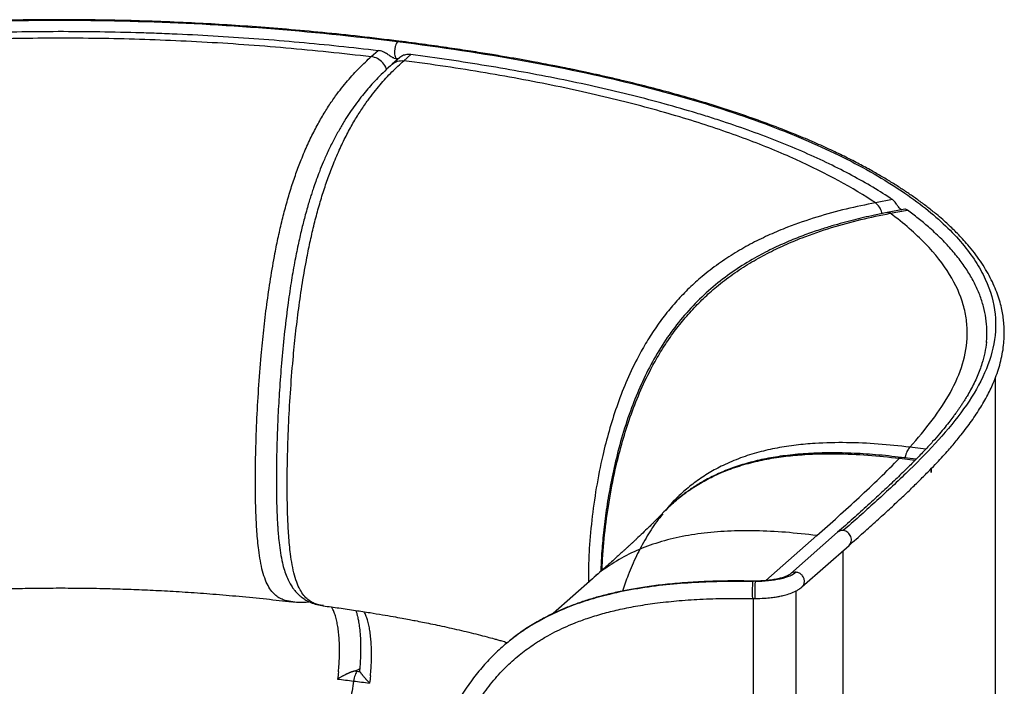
# Paper-space layout '_Dimetric' of a CAD drawing. Header units: millimetres. Extents: x -496 to 410, y -98 to 789.
# Tile 4 of 4: x -43 to 410, y 483 to 789. Entities that reach past the tile are written whole.
import ezdxf

# ---------------------------------------------------------------- set-up
doc = ezdxf.new("R2010")
doc.units = ezdxf.units.MM

psp = doc.layouts.new('_Dimetric')

# ---------------------------------------------------------------- linework, layer by layer
at = {"color": 7, "linetype": 'Continuous', "lineweight": 25}
for p, q in [((131.33, 779.29), (130.81, 779.11)), ((118.7, 772.2), (121.89, 775.01)), ((131.86, 771.84), (128.38, 768.77)), ((129.11, 771.51), (130.3, 771.37)), ((130.3, 771.37), (131.19, 771.25)), ((133.67, 770.31), (136.86, 773.12)), ((358.32, 706.52), (350.47, 705.03)), ((364.03, 702.07), (355.86, 700.52)), ((362.36, 701.97), (362.6, 701.8)), ((357.35, 700.2), (355.85, 700.51)), ((357.35, 700.2), (365.22, 701.69)), ((405.75, 76.31), (405.75, 624.87)), ((373.64, 591.87), (366.29, 592.77)), ((362.49, 588.03), (361.52, 587.68)), ((361.52, 587.68), (368.76, 586.78)), ((369.22, 587.24), (362.5, 588.07)), ((376.16, 581.17), (376.25, 583.01)), ((255.41, 565.42), (254.5, 564.28)), ((333.1, 553.66), (311.46, 534.58)), ((300.08, 531.49), (323.56, 552.19)), ((316.75, 528.58), (338.39, 547.66)), ((335.74, -74.93), (335.74, 545.32)), ((220.42, 532.33), (202.32, 516.37)), ((294.24, 531.05), (294.33, 531.27)), ((295.31, 531.27), (294.32, 531.28)), ((295.3, 531.04), (295.31, 531.25)), ((314.11, -94.01), (314.11, 526.81)), ((82.17, 521.74), (82.35, 521.73)), ((294.19, 523.28), (295.29, 523.27)), ((294.25, 523.28), (294.25, -98.31)), ((96.76, 519.98), (96.66, 520)), ((113.56, 489.55), (113.41, 490.18))]:
    psp.add_line(p, q, dxfattribs=at)
for points, knots in [([(131.33, 779.3), (125.39, 780.02), (113.81, 781.44), (96.58, 783.23), (80.04, 784.74), (64.17, 785.99), (48.97, 786.98), (33.63, 787.8), (18.24, 788.43), (2.86, 788.86), (-11.62, 789.09), (-25.27, 789.15), (-38.1, 789.07), (-50.11, 788.87), (-61.22, 788.58), (-71.45, 788.23), (-83.95, 787.69), (-99.2, 786.86), (-117.31, 785.59), (-135.57, 784.02), (-153.91, 782.14), (-169.14, 780.32), (-181.18, 778.72), (-189.78, 777.5), (-197.89, 776.28), (-205.31, 775.1), (-212.01, 773.98), (-218.02, 772.94), (-223.37, 771.97), (-228.05, 771.1), (-232.04, 770.34), (-235.19, 769.72), (-237.92, 769.17), (-240.72, 768.6), (-244.17, 767.89), (-248.28, 767.02), (-253.09, 765.97), (-258.59, 764.74), (-264.72, 763.31), (-271.19, 761.74), (-277.75, 760.07), (-284.21, 758.37), (-290.56, 756.62), (-300.41, 753.8), (-313.42, 749.78), (-326.81, 745.18), (-337.41, 741.22), (-345.44, 738.03), (-352.89, 734.9), (-359.62, 731.92), (-365.65, 729.12), (-371.03, 726.51), (-375.8, 724.1), (-380.22, 721.79), (-384.59, 719.43), (-389.17, 716.86), (-394.04, 714.04), (-398.78, 711.17), (-403.34, 708.31), (-407.7, 705.49), (-412.24, 702.45), (-417.05, 699.12), (-422.17, 695.45), (-427.59, 691.43), (-433.26, 687.07), (-439.16, 682.4), (-445.24, 677.44), (-451.49, 672.21), (-457.93, 666.72), (-464.59, 660.96), (-469.07, 657.03), (-471.35, 655.01)], [0, 0, 0, 0, 0.023559, 0.045941, 0.067212, 0.087432, 0.106654, 0.124924, 0.145286, 0.164433, 0.182413, 0.199263, 0.215292, 0.230211, 0.244044, 0.256812, 0.268533, 0.290997, 0.314376, 0.337418, 0.361241, 0.385817, 0.397656, 0.409526, 0.420622, 0.430813, 0.440111, 0.448526, 0.456066, 0.46274, 0.468508, 0.473182, 0.476346, 0.480366, 0.485401, 0.491441, 0.498479, 0.506786, 0.516133, 0.526314, 0.536557, 0.546778, 0.55698, 0.567162, 0.595062, 0.622823, 0.638536, 0.654193, 0.669109, 0.682937, 0.695698, 0.70741, 0.718091, 0.727755, 0.737808, 0.748775, 0.760835, 0.773975, 0.785048, 0.796772, 0.809181, 0.822726, 0.837796, 0.854136, 0.871722, 0.890528, 0.910524, 0.931293, 0.953151, 0.976064, 1, 1, 1, 1]), ([(-468.71, 655.78), (-463.86, 660.06), (-458.92, 664.37), (-448.77, 673.06), (-443.56, 677.44), (-432.7, 686.23), (-427.05, 690.65), (-415.05, 699.47), (-408.7, 703.88), (-395.04, 712.64), (-387.71, 716.98), (-371.8, 725.54), (-363.22, 729.75), (-344.55, 737.96), (-334.47, 741.95), (-312.64, 749.65), (-300.89, 753.35), (-282.03, 758.61), (-275.53, 760.31), (-262.12, 763.61), (-255.21, 765.2), (-233.89, 769.8), (-218.89, 772.62), (-187.48, 777.68), (-171.08, 779.92), (-137.09, 783.71), (-119.51, 785.27), (-83.41, 787.59), (-64.89, 788.37), (-27.16, 789.05), (-7.94, 788.95), (30.99, 787.81), (50.71, 786.77), (90.5, 783.69), (110.58, 781.65), (130.81, 779.11)], [0, 0, 0, 0, 0.0625, 0.0625, 0.125, 0.125, 0.1875, 0.1875, 0.25, 0.25, 0.3125, 0.3125, 0.375, 0.375, 0.4375, 0.4375, 0.5, 0.5, 0.53125, 0.53125, 0.5625, 0.5625, 0.625, 0.625, 0.6875, 0.6875, 0.75, 0.75, 0.8125, 0.8125, 0.875, 0.875, 0.9375, 0.9375, 1, 1, 1, 1]), ([(-176.36, 773.88), (-170.46, 774.68), (-164.51, 775.43), (-155.52, 776.48), (-152.5, 776.82), (-146.46, 777.48), (-143.42, 777.79), (-134.28, 778.71), (-128.15, 779.27), (-115.82, 780.29), (-109.61, 780.76), (-97.14, 781.59), (-90.88, 781.96), (-81.45, 782.44), (-78.29, 782.58), (-71.99, 782.85), (-68.83, 782.97), (-59.34, 783.3), (-53, 783.47), (-40.3, 783.71), (-33.95, 783.78), (-21.23, 783.81), (-14.87, 783.78), (-2.16, 783.62), (4.18, 783.48), (13.69, 783.21), (16.85, 783.11), (23.17, 782.88), (26.33, 782.75), (35.78, 782.33), (42.07, 782), (54.59, 781.26), (60.82, 780.83), (73.22, 779.9), (79.4, 779.39), (97.81, 777.73), (109.92, 776.45), (121.89, 775.01)], [0, 0, 0, 0, 0.0625, 0.0625, 0.09375, 0.09375, 0.125, 0.125, 0.1875, 0.1875, 0.25, 0.25, 0.3125, 0.3125, 0.34375, 0.34375, 0.375, 0.375, 0.4375, 0.4375, 0.5, 0.5, 0.5625, 0.5625, 0.625, 0.625, 0.65625, 0.65625, 0.6875, 0.6875, 0.75, 0.75, 0.8125, 0.8125, 0.875, 0.875, 1, 1, 1, 1]), ([(-173.43, 771.04), (-152.15, 773.91), (-129.76, 776.23), (-94.92, 778.71), (-83.1, 779.37), (-59.11, 780.33), (-46.94, 780.64), (-22.31, 780.85), (-9.85, 780.77), (15.3, 780.2), (27.99, 779.71), (53.58, 778.31), (66.48, 777.4), (92.46, 775.13), (105.53, 773.77), (118.7, 772.2)], [0, 0, 0, 0, 0.25, 0.25, 0.375, 0.375, 0.5, 0.5, 0.625, 0.625, 0.75, 0.75, 0.875, 0.875, 1, 1, 1, 1]), ([(130.81, 779.11), (130.63, 778.89), (130.26, 778.45), (129.79, 777.16), (129.47, 775.63), (129.36, 774.06), (129.47, 772.66), (129.79, 771.74), (130.1, 771.31), (130.29, 771.38), (130.3, 771.38)], [0, 0, 0, 0, 0.141882, 0.283733, 0.425591, 0.567434, 0.709278, 0.85112, 0.99298, 1, 1, 1, 1]), ([(130.81, 779.11), (151.05, 776.56), (170.15, 773.66), (206.11, 767.2), (222.96, 763.63), (254.42, 755.9), (269.02, 751.73), (295.98, 742.9), (308.33, 738.24), (330.78, 728.54), (340.89, 723.49), (358.85, 713.16), (366.71, 707.86), (380.23, 697.14), (385.88, 691.72), (392.74, 683.57), (394.76, 680.85), (398.28, 675.42), (399.77, 672.71), (403.49, 664.61), (404.96, 659.24), (406.06, 648.65), (405.68, 643.43), (403.4, 633.16), (401.48, 628.11), (396.43, 618.19), (393.31, 613.32), (386.19, 603.74), (382.2, 599.03), (373.69, 589.77), (369.16, 585.21), (359.86, 576.22), (355.07, 571.79), (345.44, 563.03), (340.59, 558.7), (335.74, 554.43)], [0, 0, 0, 0, 0.0625, 0.0625, 0.125, 0.125, 0.1875, 0.1875, 0.25, 0.25, 0.3125, 0.3125, 0.375, 0.375, 0.4375, 0.4375, 0.46875, 0.46875, 0.5, 0.5, 0.5625, 0.5625, 0.625, 0.625, 0.6875, 0.6875, 0.75, 0.75, 0.8125, 0.8125, 0.875, 0.875, 0.9375, 0.9375, 1, 1, 1, 1]), ([(338.39, 547.66), (340.6, 549.61), (344.9, 553.42), (351.09, 558.98), (356.86, 564.24), (362.2, 569.2), (367.07, 573.84), (371.48, 578.15), (375.33, 582.04), (378.66, 585.51), (381.5, 588.57), (383.97, 591.33), (386.14, 593.83), (388.12, 596.19), (391.04, 599.79), (394.79, 604.76), (399.02, 611.13), (402.59, 617.48), (405.1, 622.98), (406.81, 627.62), (407.97, 631.5), (408.88, 635.53), (409.47, 639.46), (409.76, 643.25), (409.78, 646.69), (409.58, 649.91), (409.21, 652.97), (408.65, 656.09), (407.82, 659.46), (406.67, 663.07), (405.18, 666.83), (403.36, 670.64), (401.23, 674.45), (398.79, 678.24), (396.06, 682), (393.29, 685.4), (390.66, 688.36), (388.35, 690.79), (386.14, 692.98), (383.89, 695.11), (381.38, 697.37), (378.3, 699.99), (374.68, 702.9), (370.62, 705.95), (366.48, 708.88), (362.19, 711.74), (357.75, 714.54), (353.01, 717.38), (347.93, 720.26), (342.3, 723.29), (336.02, 726.47), (329.06, 729.79), (321.36, 733.23), (312.41, 736.98), (302.27, 740.92), (291.13, 744.92), (279.79, 748.67), (268.42, 752.16), (257.09, 755.38), (245.87, 758.35), (236.26, 760.72), (228.42, 762.55), (222.63, 763.85), (217.92, 764.87), (214.35, 765.63), (211.8, 766.16), (209.84, 766.57), (208.44, 766.85), (207.25, 767.09), (205.56, 767.43), (202.81, 767.97), (198.79, 768.75), (193.62, 769.73), (187.56, 770.83), (180.66, 772.04), (172.95, 773.32), (164.19, 774.72), (154.3, 776.2), (143.26, 777.76), (135.43, 778.77), (131.33, 779.3)], [0, 0, 0, 0, 0.023155, 0.045112, 0.065836, 0.085293, 0.10345, 0.120277, 0.135746, 0.148711, 0.160496, 0.171085, 0.180465, 0.189151, 0.197861, 0.221334, 0.245019, 0.26852, 0.290801, 0.304399, 0.318025, 0.331854, 0.346687, 0.359161, 0.371297, 0.382437, 0.39257, 0.403157, 0.414993, 0.427834, 0.441132, 0.45486, 0.468528, 0.482299, 0.49617, 0.509826, 0.520226, 0.52941, 0.537365, 0.545247, 0.553993, 0.563611, 0.576028, 0.588406, 0.600225, 0.611476, 0.62356, 0.635093, 0.647307, 0.660418, 0.674437, 0.689379, 0.705259, 0.722092, 0.74249, 0.762891, 0.782636, 0.801717, 0.820124, 0.837848, 0.854877, 0.864487, 0.873385, 0.880804, 0.88538, 0.889101, 0.891963, 0.893966, 0.895198, 0.897121, 0.901306, 0.907064, 0.914411, 0.923371, 0.932714, 0.94338, 0.955402, 0.968815, 0.983664, 1, 1, 1, 1]), ([(129.11, 771.55), (128.97, 771.58), (128.61, 771.64), (127.86, 772.11), (126.77, 772.89), (125.16, 773.98), (123.44, 774.75), (122.27, 774.95), (121.89, 775.01)], [0, 0, 0, 0, 0.091816, 0.22395, 0.365711, 0.579755, 0.865661, 1, 1, 1, 1]), ([(82.67, 521.72), (81.48, 521.86), (79.63, 522.09), (77.18, 523.06), (75.26, 524.19), (73.39, 525.9), (71.61, 528.31), (70.02, 531.6), (68.7, 535.69), (67.68, 540.4), (66.77, 546.43), (66.08, 553.85), (65.64, 562.56), (65.44, 571.37), (65.42, 580.26), (65.58, 591.18), (66.02, 604.23), (66.85, 619.47), (67.94, 633.6), (69.23, 646.57), (70.63, 658.32), (72.34, 670.12), (74.16, 680.56), (75.99, 689.59), (77.75, 697.21), (79.69, 704.61), (81.8, 711.74), (84.07, 718.52), (86.63, 725.3), (89.48, 731.97), (92.61, 738.38), (95.81, 744.18), (99.05, 749.42), (103.04, 755.21), (107.77, 761.19), (113.24, 767.18), (116.89, 770.53), (118.7, 772.2)], [0, 0, 0, 0, 0.0309493, 0.0484021, 0.0662716, 0.0846391, 0.1036096, 0.1230329, 0.1424906, 0.1615628, 0.1800752, 0.2087, 0.2365115, 0.2638534, 0.2909092, 0.3177793, 0.3623386, 0.4069242, 0.4516806, 0.4854113, 0.5193397, 0.5535412, 0.5880658, 0.6112802, 0.6346178, 0.6580601, 0.6815528, 0.7050412, 0.7284814, 0.7564608, 0.7842389, 0.8117964, 0.839142, 0.866299, 0.9112005, 0.955718, 1, 1, 1, 1]), ([(96.66, 520), (95.76, 520.12), (94.19, 520.31), (92, 521.19), (90.06, 522.33), (88.16, 524.03), (86.35, 526.45), (84.73, 529.74), (83.37, 533.84), (82.33, 538.56), (81.41, 544.59), (80.71, 552), (80.26, 560.71), (80.06, 569.53), (80.04, 578.41), (80.2, 589.33), (80.64, 602.38), (81.49, 617.62), (82.58, 631.76), (83.88, 644.72), (85.29, 656.48), (87.01, 668.27), (88.85, 678.71), (90.7, 687.74), (92.48, 695.35), (94.44, 702.75), (96.57, 709.88), (98.86, 716.65), (101.44, 723.44), (104.32, 730.1), (107.47, 736.51), (110.69, 742.31), (113.96, 747.54), (117.96, 753.33), (122.71, 759.31), (128.2, 765.3), (131.85, 768.64), (133.67, 770.31)], [0, 0, 0, 0, 0.023527, 0.041114, 0.05912, 0.077628, 0.096744, 0.116316, 0.135923, 0.155141, 0.173795, 0.202639, 0.230664, 0.258215, 0.285478, 0.312554, 0.357455, 0.402382, 0.447481, 0.48147, 0.515658, 0.550122, 0.584911, 0.608303, 0.631819, 0.655441, 0.679114, 0.702782, 0.726402, 0.754596, 0.782586, 0.810355, 0.83791, 0.865275, 0.91052, 0.955379, 1, 1, 1, 1]), ([(125.69, 766.29), (125.67, 766.42), (125.48, 767.53), (124.07, 769.42), (121.66, 771.49), (119.69, 771.96), (118.7, 772.2)], [0, 0, 0, 0, 0.040823, 0.360549, 0.680274, 1, 1, 1, 1]), ([(128.38, 768.77), (129.15, 769.3), (130.7, 770.38), (132.68, 770.33), (133.67, 770.31)], [0, 0, 0, 0, 0.499674, 1, 1, 1, 1]), ([(129.9, 771.5), (130.02, 771.25), (130.19, 770.92), (130.31, 770.58), (130.33, 770.49)], [0, 0, 0, 0, 0.751962, 1, 1, 1, 1]), ([(136.86, 773.12), (136.03, 773.15), (134.51, 773.2), (132.74, 772.51), (132.12, 772.03), (131.87, 771.83)], [0, 0, 0, 0, 0.42142, 0.766524, 1, 1, 1, 1]), ([(350.47, 705.03), (340.22, 711.88), (328.03, 718.55), (306.82, 728.1), (299.26, 731.2), (283.18, 737.21), (274.65, 740.12), (256.61, 745.71), (247.11, 748.4), (227.11, 753.51), (216.62, 755.95), (194.64, 760.54), (183.16, 762.7), (159.17, 766.72), (146.68, 768.59), (133.67, 770.31)], [0, 0, 0, 0, 0.25, 0.25, 0.375, 0.375, 0.5, 0.5, 0.625, 0.625, 0.75, 0.75, 0.875, 0.875, 1, 1, 1, 1]), ([(358.32, 706.52), (355.47, 708.42), (352.5, 710.29), (346.28, 713.99), (343.05, 715.82), (336.33, 719.41), (332.84, 721.19), (325.62, 724.68), (321.9, 726.39), (314.2, 729.77), (310.23, 731.43), (302.06, 734.67), (297.87, 736.27), (289.24, 739.38), (284.83, 740.91), (278.04, 743.14), (275.75, 743.88), (271.12, 745.33), (268.78, 746.05), (261.68, 748.17), (256.85, 749.55), (246.99, 752.22), (241.96, 753.53), (231.74, 756.05), (226.55, 757.27), (215.98, 759.63), (210.62, 760.77), (199.75, 762.97), (194.24, 764.02), (183.08, 766.06), (177.44, 767.04), (166.03, 768.91), (160.27, 769.81), (148.64, 771.52), (142.77, 772.34), (136.86, 773.12)], [0, 0, 0, 0, 0.0625, 0.0625, 0.125, 0.125, 0.1875, 0.1875, 0.25, 0.25, 0.3125, 0.3125, 0.375, 0.375, 0.4375, 0.4375, 0.46875, 0.46875, 0.5, 0.5, 0.5625, 0.5625, 0.625, 0.625, 0.6875, 0.6875, 0.75, 0.75, 0.8125, 0.8125, 0.875, 0.875, 0.9375, 0.9375, 1, 1, 1, 1]), ([(128.39, 768.77), (127.22, 767.72), (125.01, 765.72), (121.88, 762.59), (119.09, 759.6), (116.49, 756.61), (113.93, 753.46), (111.39, 750.1), (108.87, 746.51), (106.4, 742.69), (103.85, 738.42), (101.28, 733.69), (98.85, 728.75), (96.71, 723.94), (94.93, 719.58), (93.51, 715.8), (92.42, 712.7), (91.54, 710.09), (90.75, 707.65), (89.94, 704.99), (89.05, 701.93), (87.92, 697.82), (86.54, 692.38), (84.96, 685.37), (83.34, 677.23), (81.74, 667.96), (80.13, 656.9), (78.65, 644.58), (77.41, 631.58), (76.47, 619.15), (75.87, 608.55), (75.48, 599.65), (75.25, 592.33), (75.1, 585.27), (75.05, 578.56), (75.08, 572.41), (75.17, 567.39), (75.3, 563.46), (75.43, 560.49), (75.56, 557.97), (75.72, 555.49), (75.95, 552.51), (76.33, 548.62), (76.92, 544.16), (77.73, 539.9), (78.7, 536.23), (79.78, 533.21), (80.97, 530.65), (82.15, 528.69), (83.09, 527.42), (83.86, 526.5), (84.59, 525.69), (85.59, 524.73), (86.99, 523.59), (88.8, 522.42), (91.05, 521.32), (93.74, 520.39), (95.71, 520.07), (96.76, 519.9)], [0, 0, 0, 0, 0.0277692, 0.0527355, 0.074919, 0.0948012, 0.1154078, 0.137274, 0.1570243, 0.1777122, 0.1993376, 0.2219104, 0.244466, 0.2643288, 0.2813364, 0.2954728, 0.3067346, 0.3151923, 0.3233442, 0.3324547, 0.3426379, 0.3543581, 0.373417, 0.3955507, 0.4207383, 0.4489344, 0.4801239, 0.5206039, 0.5595631, 0.5970186, 0.632971, 0.6561055, 0.6786053, 0.7005004, 0.7218014, 0.7416419, 0.7589009, 0.7701405, 0.7799136, 0.7882147, 0.7953229, 0.804948, 0.8183012, 0.8352356, 0.852697, 0.8664373, 0.8799315, 0.8930141, 0.9040309, 0.9123683, 0.9162252, 0.9208661, 0.9280524, 0.9377407, 0.9498656, 0.964333, 0.9810591, 1, 1, 1, 1]), ([(362.38, 702), (362.22, 702.1), (361.74, 702.42), (360.96, 703.31), (360, 704.65), (359.16, 705.86), (358.56, 706.33), (358.32, 706.52)], [0, 0, 0, 0, 0.0766281, 0.2321418, 0.4638915, 0.7874843, 1, 1, 1, 1]), ([(350.47, 705.03), (345.99, 704.12), (337, 702.29), (323.5, 698.59), (311.81, 694.58), (301.96, 690.47), (293.94, 686.59), (286.02, 682.14), (278.27, 677.05), (271.2, 671.6), (264.84, 665.9), (259.21, 660.09), (253.96, 653.85), (249.14, 647.27), (244.76, 640.4), (240.19, 632.15), (235.67, 622.48), (231.44, 611.39), (227.94, 600.22), (224.75, 587.79), (222.05, 574.1), (219.96, 559.19), (218.92, 546.8), (218.53, 537.3), (218.54, 532.76), (218.54, 530.68)], [0, 0, 0, 0, 0.06124, 0.122805, 0.184828, 0.222335, 0.260113, 0.298183, 0.336551, 0.375191, 0.407566, 0.440021, 0.472489, 0.504884, 0.537129, 0.569197, 0.616886, 0.664144, 0.711044, 0.757663, 0.819478, 0.881082, 0.942751, 0.973711, 1, 1, 1, 1]), ([(353.59, 700.06), (353.49, 700.44), (353.12, 701.82), (352, 703.77), (350.98, 704.61), (350.47, 705.03)], [0, 0, 0, 0, 0.159804, 0.579902, 1, 1, 1, 1]), ([(365.22, 701.69), (364.8, 701.94), (364.31, 702.23), (364.07, 702.04), (364.04, 702.02)], [0, 0, 0, 0, 0.874756, 1, 1, 1, 1]), ([(355.85, 700.51), (353.94, 700.14), (350.32, 699.43), (345.17, 698.29), (340.33, 697.12), (335.48, 695.84), (330.33, 694.37), (324.49, 692.54), (317.92, 690.25), (310.58, 687.35), (302.84, 683.86), (294.48, 679.48), (285.73, 674.07), (276.89, 667.48), (268.5, 659.9), (260.78, 651.35), (253.85, 642), (247.81, 632.02), (242.64, 621.59), (238.08, 610.37), (234.16, 598.58), (230.97, 586.51), (228.54, 574.97), (226.73, 564.05), (225.44, 553.76), (224.59, 544.37), (224.34, 538.43), (224.23, 535.71)], [0, 0, 0, 0, 0.0272007, 0.0513973, 0.0731585, 0.0959614, 0.1204045, 0.1465044, 0.1794135, 0.2146916, 0.2524091, 0.292424, 0.3388671, 0.3859175, 0.4335202, 0.4815041, 0.5296795, 0.5778554, 0.6259489, 0.6739489, 0.7286816, 0.7814039, 0.8312563, 0.8782955, 0.9226636, 0.9644527, 1, 1, 1, 1]), ([(224.84, 536.25), (224.88, 537.35), (225.09, 543.37), (226.1, 554.41), (228.19, 569.34), (230.93, 583.06), (234.14, 595.52), (237.69, 606.7), (241.97, 617.8), (246.54, 627.48), (251.16, 635.72), (255.57, 642.58), (260.44, 649.15), (265.73, 655.37), (271.4, 661.17), (277.8, 666.85), (284.9, 672.28), (292.69, 677.35), (300.65, 681.79), (308.7, 685.65), (318.57, 689.76), (330.3, 693.76), (343.84, 697.46), (352.85, 699.29), (357.35, 700.2)], [0, 0, 0, 0, 0.0142878, 0.078793, 0.1432058, 0.207861, 0.2566236, 0.3056602, 0.3550812, 0.4049527, 0.4384828, 0.4721941, 0.506061, 0.5399995, 0.5739231, 0.6077611, 0.6481452, 0.6882467, 0.7280397, 0.7675307, 0.8067426, 0.8715887, 0.9359624, 1, 1, 1, 1]), ([(366.29, 592.77), (370.01, 596.86), (373.5, 600.99), (379.79, 609.37), (382.6, 613.61), (387.31, 622.21), (389.21, 626.57), (391.87, 635.4), (392.63, 639.88), (392.77, 646.68), (392.64, 648.96), (392.04, 653.55), (391.57, 655.85), (389.57, 662.8), (387.49, 667.47), (381.71, 676.84), (378.02, 681.55), (368.95, 690.92), (363.58, 695.59), (357.35, 700.2)], [0, 0, 0, 0, 0.125, 0.125, 0.25, 0.25, 0.375, 0.375, 0.5, 0.5, 0.5625, 0.5625, 0.625, 0.625, 0.75, 0.75, 0.875, 0.875, 1, 1, 1, 1]), ([(401.52, 640.82), (401.54, 640.97), (401.82, 642.9), (401.8, 646.64), (401.39, 652.02), (400.28, 657.39), (398.55, 662.75), (396.18, 668.07), (393.18, 673.36), (389.54, 678.61), (385.29, 683.8), (380.43, 688.93), (375.37, 693.62), (370.3, 697.87), (366.92, 700.42), (365.22, 701.69)], [0, 0, 0, 0, 0.006944, 0.092862, 0.178908, 0.264828, 0.350881, 0.436801, 0.522857, 0.608777, 0.694696, 0.780616, 0.866535, 0.933237, 1, 1, 1, 1]), ([(401.55, 641.15), (401.55, 641.09), (401.42, 639.41), (400.86, 636.1), (399.77, 631.86), (398.53, 628.24), (397.32, 625.24), (395.92, 622.18), (394.36, 619.19), (392.95, 616.73), (391.8, 614.83), (390.93, 613.45), (390.08, 612.16), (389.26, 610.95), (388.44, 609.76), (387.53, 608.49), (386.3, 606.81), (384.64, 604.63), (382.46, 601.89), (379.83, 598.74), (376.72, 595.2), (373.1, 591.26), (368.95, 586.94), (364.26, 582.25), (359.02, 577.19), (353.25, 571.79), (346.97, 566.04), (340.22, 559.95), (335.51, 555.79), (333.1, 553.66)], [0, 0, 0, 0, 0.002124, 0.058228, 0.114954, 0.148429, 0.182658, 0.217635, 0.252662, 0.284823, 0.301488, 0.317165, 0.331859, 0.345576, 0.358328, 0.372211, 0.388815, 0.414998, 0.445899, 0.481471, 0.52166, 0.566405, 0.615639, 0.669282, 0.727241, 0.789415, 0.855689, 0.92593, 1, 1, 1, 1]), ([(366.29, 592.77), (361.46, 593.3), (351.77, 594.37), (337.22, 594.99), (324.61, 594.74), (313.99, 593.78), (305.34, 592.47), (296.8, 590.55), (288.44, 587.92), (280.82, 584.72), (273.97, 581.04), (267.9, 577.02), (262.26, 572.44), (257.68, 568.08), (255.18, 565.09), (254.23, 563.95)], [0, 0, 0, 0, 0.116637, 0.233872, 0.352098, 0.423637, 0.495688, 0.568227, 0.641351, 0.71505, 0.776771, 0.838623, 0.900491, 0.962229, 1, 1, 1, 1]), ([(252.66, 562.41), (254.29, 564.06), (257.63, 567.43), (263.22, 571.91), (269.28, 575.94), (276.12, 579.63), (283.73, 582.83), (292.08, 585.45), (300.61, 587.37), (309.25, 588.68), (319.86, 589.64), (332.46, 589.9), (347.01, 589.27), (356.69, 588.21), (361.52, 587.68)], [0, 0, 0, 0, 0.061853, 0.126309, 0.190751, 0.255056, 0.331841, 0.408026, 0.483601, 0.558667, 0.633198, 0.756365, 0.878494, 1, 1, 1, 1]), ([(362.53, 588.06), (358.55, 588.51), (350.79, 589.39), (339.45, 590.07), (328.71, 590.25), (318.6, 589.89), (309.13, 588.99), (300.36, 587.59), (292.31, 585.71), (285.01, 583.41), (278.49, 580.79), (272.75, 577.94), (267.77, 575.01), (263.16, 571.81), (259.98, 569.36), (258.28, 567.8), (258.03, 567.58)], [0, 0, 0, 0, 0.106635, 0.208018, 0.304342, 0.395609, 0.481828, 0.562931, 0.638787, 0.709379, 0.774584, 0.834188, 0.888036, 0.936022, 0.990784, 1, 1, 1, 1]), ([(366.29, 592.77), (365.93, 592.33), (365.22, 591.44), (364.45, 589.51), (364.2, 588.18), (364.14, 587.87)], [0, 0, 0, 0, 0.432956, 0.865911, 1, 1, 1, 1]), ([(323.56, 552.19), (330.07, 557.93), (336.58, 563.75), (346.18, 572.62), (349.35, 575.6), (355.55, 581.6), (358.59, 584.63), (361.52, 587.68)], [0, 0, 0, 0, 0.5, 0.5, 0.75, 0.75, 1, 1, 1, 1]), ([(376.1, 582.85), (376.1, 582.85), (376.17, 582.37), (376.17, 581.77), (376.16, 581.17)], [0, 0, 0, 0, 0.019555, 1, 1, 1, 1]), ([(257.03, 566.67), (256.43, 566.13), (254.92, 564.78), (253.5, 563.3), (252.65, 562.42)], [0, 0, 0, 0, 0.4007702, 1, 1, 1, 1]), ([(257.95, 568.5), (257.94, 568.49), (257.93, 568.47), (257.74, 568.22), (257.43, 567.82), (257.09, 567.41), (256.8, 567.05), (256.55, 566.75), (256.21, 566.35), (255.8, 565.87), (255.48, 565.52), (255.34, 565.35)], [0, 0, 0, 0, 0.131106, 0.286103, 0.443125, 0.589051, 0.656885, 0.72091, 0.802821, 0.908455, 1, 1, 1, 1]), ([(252.65, 562.42), (252.37, 562.13), (251.76, 561.48), (250.83, 560.53), (249.97, 559.64), (249.27, 558.94), (248.48, 558.15), (247.49, 557.17), (245.79, 555.5), (243.5, 553.3), (241.21, 551.14), (239.5, 549.54), (238.46, 548.57), (237.46, 547.65), (236.51, 546.78), (235.54, 545.89), (234.43, 544.88), (233.02, 543.59), (231.23, 541.97), (229.05, 540), (226.5, 537.72), (223.58, 535.13), (221.51, 533.3), (220.41, 532.33)], [0, 0, 0, 0, 0.037021, 0.081597, 0.117498, 0.144603, 0.164899, 0.206966, 0.253691, 0.344103, 0.436882, 0.469922, 0.50125, 0.530851, 0.558714, 0.584868, 0.61489, 0.652731, 0.7034, 0.763536, 0.833093, 0.911973, 1, 1, 1, 1]), ([(252.77, 562.12), (251.82, 560.95), (248.96, 557.46), (244.9, 551), (240.51, 542.8), (236.91, 534.63), (235.01, 529.12), (234.16, 526.65)], [0, 0, 0, 0, 0.112524, 0.337271, 0.568593, 0.806526, 1, 1, 1, 1]), ([(323.56, 552.19), (318.76, 552.73), (309.38, 553.79), (295.67, 554.45), (282.7, 554.32), (270.46, 553.3), (258.97, 551.35), (248.25, 548.39), (238.3, 544.41), (229.26, 539.23), (223.31, 535.13), (220.67, 532.5), (220.46, 532.29)], [0, 0, 0, 0, 0.129809, 0.253402, 0.371119, 0.483402, 0.590852, 0.694273, 0.794694, 0.893337, 0.991536, 1, 1, 1, 1]), ([(335.74, 554.43), (335.25, 554.49), (334.77, 554.45), (333.86, 554.19), (333.45, 553.96), (333.1, 553.66)], [0, 0, 0, 0, 0.5, 0.5, 1, 1, 1, 1]), ([(338.39, 547.66), (338.65, 547.89), (338.87, 548.16), (339.22, 548.77), (339.34, 549.11), (339.49, 549.81), (339.5, 550.18), (339.43, 550.93), (339.34, 551.31), (339.06, 552.02), (338.87, 552.37), (338.4, 553), (338.13, 553.29), (337.52, 553.78), (337.18, 553.98), (336.48, 554.28), (336.11, 554.38), (335.74, 554.43)], [0, 0, 0, 0, 0.125, 0.125, 0.25, 0.25, 0.375, 0.375, 0.5, 0.5, 0.625, 0.625, 0.75, 0.75, 0.875, 0.875, 1, 1, 1, 1]), ([(314.11, 535.35), (313.39, 534.72), (312.38, 534.12), (309.89, 533.06), (308.4, 532.59), (305.06, 531.83), (303.22, 531.53), (299.35, 531.14), (297.32, 531.03), (295.3, 531.04)], [0, 0, 0, 0, 0.25, 0.25, 0.5, 0.5, 0.75, 0.75, 1, 1, 1, 1]), ([(311.46, 534.58), (311.27, 534.43), (310.88, 534.12), (309.89, 533.61), (308.53, 533.06), (306.73, 532.52), (304.47, 532.02), (301.77, 531.61), (298.67, 531.32), (296.45, 531.28), (295.31, 531.27)], [0, 0, 0, 0, 0.09438, 0.197283, 0.308914, 0.429363, 0.558728, 0.697023, 0.844135, 1, 1, 1, 1]), ([(314.11, 535.35), (314.11, 535.35), (313.62, 535.41), (312.68, 535.3), (311.73, 534.95), (311.46, 534.58), (311.46, 534.58)], [0, 0, 0, 0, 0.000032, 0.499835, 0.999639, 1, 1, 1, 1]), ([(316.76, 528.58), (317.06, 528.93), (317.67, 529.63), (317.94, 531.1), (317.66, 532.61), (316.82, 533.96), (315.58, 534.99), (314.6, 535.23), (314.11, 535.35)], [0, 0, 0, 0, 0.166278, 0.333024, 0.499771, 0.666517, 0.833264, 1, 1, 1, 1]), ([(294.24, 531.05), (289.81, 531.08), (280.92, 531.15), (267.6, 530.67), (254.33, 529.64), (241.16, 527.91), (229.08, 525.52), (218.14, 522.52), (208.4, 519.06), (199.1, 514.83), (190.33, 509.8), (182.91, 504.48), (176.66, 499.06), (171.32, 493.65), (166.17, 487.52), (161.25, 480.59), (156.62, 472.86), (152.41, 464.38), (149.14, 456.63), (147.48, 451.66), (146.86, 449.79)], [0, 0, 0, 0, 0.07011, 0.140802, 0.211329, 0.281719, 0.352691, 0.408639, 0.464627, 0.520154, 0.575454, 0.631081, 0.671404, 0.713676, 0.758483, 0.806211, 0.857285, 0.911124, 0.966731, 1, 1, 1, 1]), ([(294.33, 531.27), (290.43, 531.31), (282.88, 531.37), (272, 531.07), (262.01, 530.48), (252.93, 529.63), (244.76, 528.58), (237.48, 527.37), (230.8, 526), (224.64, 524.49), (218.7, 522.78), (213.01, 520.88), (207.4, 518.7), (201.92, 516.25), (196.22, 513.32), (190.38, 509.8), (185.68, 506.62), (183.18, 504.53), (182.53, 503.98)], [0, 0, 0, 0, 0.097972, 0.1894822, 0.2737684, 0.3503986, 0.4197531, 0.4822449, 0.5376361, 0.5931256, 0.6442121, 0.6956999, 0.7474573, 0.7992416, 0.8511843, 0.9139596, 0.9774132, 1, 1, 1, 1]), ([(294.18, 523.3), (294.18, 523.3), (294.14, 523.21), (294.09, 523.61), (294.04, 524.52), (294.01, 525.91), (294.03, 527.5), (294.07, 529.04), (294.15, 530.35), (294.21, 530.82), (294.24, 531.05)], [0, 0, 0, 0, 0.012009, 0.153181, 0.294259, 0.435445, 0.576545, 0.717699, 0.858869, 1, 1, 1, 1]), ([(295.29, 523.29), (295.29, 523.28), (295.29, 523.2), (295.28, 523.6), (295.28, 524.51), (295.28, 525.9), (295.28, 527.48), (295.28, 529.03), (295.29, 530.34), (295.3, 530.81), (295.3, 531.04)], [0, 0, 0, 0, 0.011958, 0.153138, 0.294223, 0.435417, 0.576523, 0.717685, 0.858862, 1, 1, 1, 1]), ([(-139.06, 520.25), (-137.69, 520.44), (-134.17, 520.95), (-128.69, 521.66), (-122.96, 522.37), (-118.05, 522.93), (-114.01, 523.38), (-110.72, 523.72), (-108.12, 523.98), (-105.86, 524.21), (-103.71, 524.41), (-101.37, 524.63), (-98.84, 524.86), (-96.12, 525.09), (-93.2, 525.33), (-88.81, 525.68), (-82.67, 526.13), (-74.43, 526.65), (-65.9, 527.1), (-57.19, 527.47), (-48.46, 527.76), (-38.97, 527.98), (-28.71, 528.1), (-17.66, 528.09), (-6.9, 527.94), (3.48, 527.67), (13.39, 527.31), (23.79, 526.81), (34.7, 526.15), (46.16, 525.32), (58.18, 524.29), (70.31, 523.1), (78.34, 522.17), (82.24, 521.72)], [0, 0, 0, 0, 0.020237, 0.051905, 0.07945, 0.102798, 0.121892, 0.136687, 0.149154, 0.158276, 0.168221, 0.179, 0.190615, 0.203072, 0.216374, 0.230525, 0.262952, 0.299561, 0.341398, 0.376662, 0.415054, 0.456643, 0.501524, 0.549816, 0.601683, 0.643068, 0.686715, 0.732769, 0.78142, 0.832889, 0.88744, 0.945383, 1, 1, 1, 1]), ([(295.29, 523.27), (296.68, 523.29), (299.18, 523.33), (302.41, 523.64), (304.78, 523.98), (306.78, 524.34), (308.93, 524.84), (311.53, 525.63), (313.79, 526.6), (315.58, 527.63), (316.35, 528.25), (316.76, 528.58)], [0, 0, 0, 0, 0.156039, 0.281287, 0.375637, 0.444921, 0.53509, 0.656638, 0.810992, 0.901086, 1, 1, 1, 1]), ([(82.7, 521.71), (83.78, 521.64), (86.12, 521.49), (88.61, 521.55), (90.02, 521.8), (90.14, 521.82)], [0, 0, 0, 0, 0.44174, 0.949557, 1, 1, 1, 1]), ([(155.65, 450.92), (155.86, 451.51), (156.49, 453.28), (157.77, 456.59), (159.61, 460.91), (161.87, 465.61), (164.4, 470.35), (167.14, 474.94), (170.8, 480.43), (175.61, 486.6), (181.7, 492.98), (188.05, 498.44), (193.79, 502.52), (198.82, 505.59), (203.09, 507.9), (207.5, 510.02), (212.44, 512.12), (218.33, 514.29), (225.04, 516.34), (232.46, 518.2), (240.48, 519.81), (249.42, 521.17), (259.3, 522.25), (270.12, 522.99), (281.86, 523.38), (289.98, 523.31), (294.18, 523.28)], [0, 0, 0, 0, 0.012321, 0.03671, 0.066236, 0.099208, 0.132121, 0.164784, 0.197148, 0.252979, 0.307449, 0.357362, 0.404078, 0.433801, 0.462518, 0.49031, 0.520396, 0.557124, 0.600443, 0.642848, 0.690116, 0.742148, 0.798915, 0.861047, 0.928291, 1, 1, 1, 1]), ([(96.64, 519.9), (99.06, 519.58), (104.05, 518.9), (111.2, 517.85), (117.87, 516.81), (123.62, 515.86), (128.53, 515.01), (132.66, 514.27), (136.03, 513.65), (139.17, 513.05), (142.42, 512.41), (146.15, 511.66), (150.23, 510.8), (154.6, 509.85), (159.08, 508.83), (163.53, 507.77), (167.82, 506.71), (171.7, 505.7), (174.71, 504.9), (176.98, 504.27), (178.94, 503.72), (180.41, 503.3), (181.26, 503.05), (181.36, 503.02)], [0, 0, 0, 0, 0.076059, 0.1575, 0.229447, 0.292419, 0.346837, 0.393043, 0.431309, 0.461847, 0.501025, 0.544752, 0.59374, 0.647609, 0.703783, 0.7601, 0.816572, 0.870052, 0.914283, 0.938241, 0.963584, 0.995737, 1, 1, 1, 1]), ([(103.6, 489.52), (103.71, 490.68), (103.93, 493), (104.1, 496.42), (104.16, 499.77), (104.08, 503), (103.88, 506.09), (103.56, 509), (103.11, 511.69), (102.55, 514.16), (101.88, 516.36), (101.18, 518.12), (100.67, 519.01), (100.46, 519.38)], [0, 0, 0, 0, 0.093291, 0.186586, 0.279864, 0.373122, 0.466391, 0.559688, 0.652993, 0.746278, 0.839534, 0.932797, 1, 1, 1, 1]), ([(111.62, 517.77), (111.75, 517.35), (112, 516.55), (112.4, 514.96), (112.81, 513), (113.22, 510.35), (113.59, 506.94), (113.82, 502.68), (113.82, 498.19), (113.66, 493.93), (113.44, 491.39), (113.34, 490.18)], [0, 0, 0, 0, 0.07491, 0.142317, 0.228873, 0.334742, 0.460095, 0.60507, 0.769752, 0.890623, 1, 1, 1, 1]), ([(118.32, 487.67), (118.43, 488.83), (118.64, 491.14), (118.81, 494.57), (118.86, 497.92), (118.79, 501.15), (118.59, 504.24), (118.28, 507.15), (117.84, 509.84), (117.29, 512.3), (116.62, 514.49), (116, 516.13), (115.56, 516.91), (115.42, 517.18)], [0, 0, 0, 0, 0.095175, 0.190342, 0.285504, 0.380675, 0.475855, 0.571023, 0.66618, 0.761352, 0.856537, 0.951708, 1, 1, 1, 1]), ([(110.9, 489.88), (110.83, 489.87), (110.69, 489.83), (110.48, 489.77), (110.27, 489.71), (110.04, 489.64), (109.81, 489.56), (109.56, 489.47), (109.31, 489.37), (109.06, 489.27), (108.79, 489.16), (108.52, 489.05), (108.24, 488.93), (107.95, 488.8), (107.66, 488.66), (107.36, 488.52), (107.04, 488.36), (106.69, 488.19), (106.31, 488), (105.88, 487.78), (105.41, 487.53), (104.91, 487.25), (104.37, 486.95), (103.8, 486.61), (103.41, 486.38), (103.21, 486.26)], [0, 0, 0, 0, 0.027783, 0.056284, 0.085523, 0.115514, 0.146274, 0.177814, 0.210146, 0.243279, 0.277222, 0.311983, 0.347569, 0.383987, 0.421245, 0.459349, 0.498306, 0.542044, 0.591198, 0.645776, 0.70578, 0.771209, 0.842061, 0.918326, 1, 1, 1, 1]), ([(112.23, 489.71), (111.88, 489.41), (111.54, 488.82), (110.96, 487.28), (110.73, 486.33), (110.6, 485.36)], [0, 0, 0, 0, 0.5, 0.5, 1, 1, 1, 1]), ([(113.39, 490.88), (113.18, 490.73), (112.59, 490.34), (111.55, 490.06), (110.9, 489.88)], [0, 0, 0, 0, 0.368719, 1, 1, 1, 1]), ([(117.93, 484.41), (117.85, 484.5), (117.68, 484.67), (117.44, 484.93), (117.21, 485.18), (116.99, 485.41), (116.78, 485.64), (116.58, 485.86), (116.4, 486.06), (116.22, 486.26), (116.06, 486.44), (115.91, 486.61), (115.76, 486.78), (115.63, 486.93), (115.51, 487.07), (115.39, 487.21), (115.22, 487.41), (115, 487.67), (114.74, 488), (114.5, 488.29), (114.29, 488.57), (114.1, 488.81), (113.93, 489.04), (113.79, 489.23), (113.66, 489.4), (113.59, 489.5), (113.56, 489.55)], [0, 0, 0, 0, 0.044228, 0.086919, 0.128073, 0.167688, 0.205763, 0.242299, 0.277292, 0.310744, 0.342653, 0.373019, 0.401843, 0.429125, 0.454866, 0.479068, 0.501731, 0.566176, 0.628264, 0.68803, 0.745504, 0.800723, 0.853726, 0.904564, 0.953296, 1, 1, 1, 1]), ([(110.6, 485.36), (110.18, 482.34), (109.64, 479.34), (108.33, 473.63), (107.17, 469.55), (105.82, 465.97), (104.88, 463.73), (103.42, 460.56), (101.84, 458.08), (100.77, 456.8)], [0, 0, 0, 0, 0.25, 0.25, 0.5, 0.625, 0.625, 0.75, 1, 1, 1, 1])]:
    psp.add_open_spline(points, degree=3, knots=knots, dxfattribs=at)
for points in [[(103.6, 489.52), (103.49, 488.44), (103.36, 487.35), (103.21, 486.26)], [(112.23, 489.71), (111.79, 489.77), (111.34, 489.83), (110.9, 489.88)], [(113.56, 489.55), (113.12, 489.6), (112.67, 489.66), (112.23, 489.71)], [(103.21, 486.26), (105.68, 485.97), (108.14, 485.66), (110.6, 485.36)], [(110.6, 485.36), (113.05, 485.05), (115.5, 484.73), (117.93, 484.41)], [(118.32, 487.67), (118.21, 486.58), (118.08, 485.49), (117.93, 484.41)]]:
    psp.add_open_spline(points, degree=3, dxfattribs=at)

doc.saveas('drawing.dxf')
